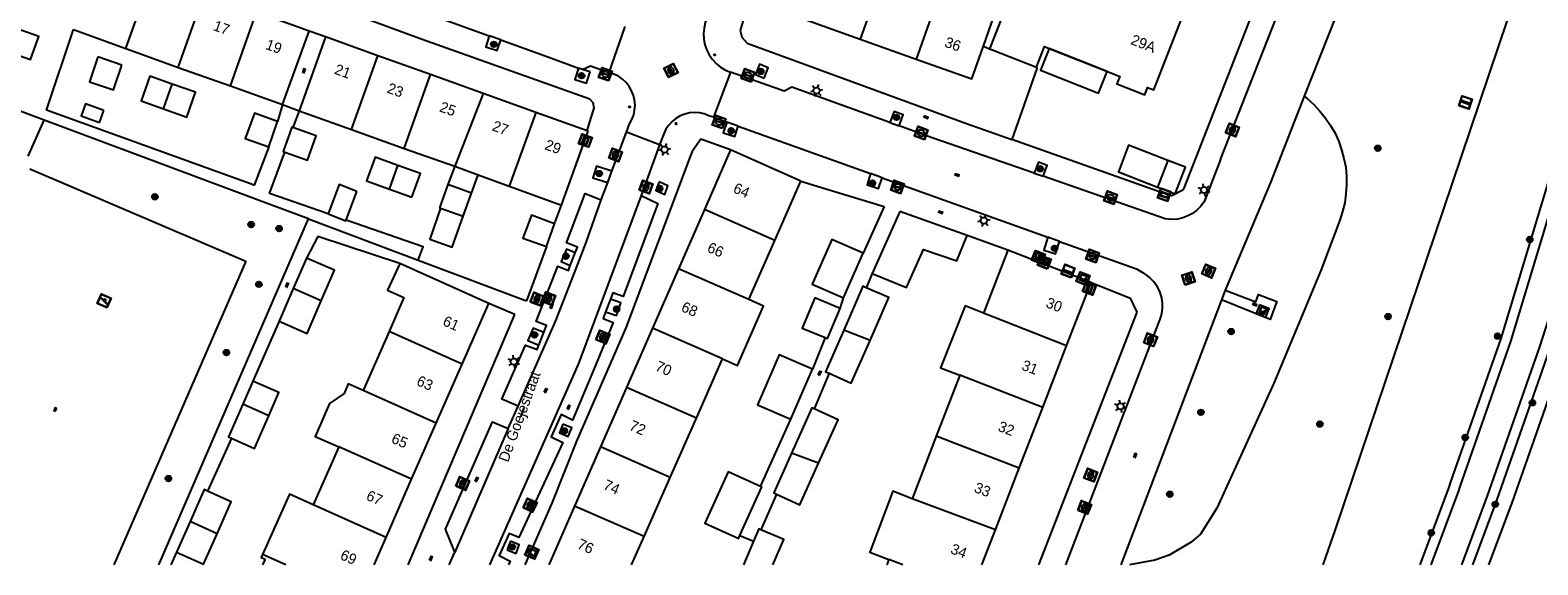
# Model space of a CAD drawing. Header units: metres. Extents: x 93870 to 95789, y 463036 to 464040.
# Tile 180 of 256: x 95003 to 95146, y 463040 to 463090. Entities that reach past the tile are written whole.
import ezdxf
from ezdxf.enums import TextEntityAlignment as Align

# ---------------------------------------------------------------- set-up
doc = ezdxf.new("R2010")
doc.units = ezdxf.units.M
doc.header["$LTSCALE"] = 25.4
for name, color, linetype in [('B_BEBOUWINGSGRENS_0', 1, 'Continuous'), ('B_LUIFEL_1', 200, 'Continuous'), ('B_OVERBOUWLIJN_LIJN_1', 7, 'Continuous'), ('B_TUSSENMUUR_0', 7, 'Continuous'), ('G_GRENS_ALGEMEEN_0', 7, 'Continuous'), ('Q_BOOM_0', 3, 'Continuous'), ('Q_BRANDKRAAN_0', 5, 'Continuous'), ('Q_BRIEVENBUS_0', 7, 'Continuous'), ('Q_CAI-KAST_0', 10, 'Continuous'), ('Q_ELEKTRAKAST_0', 7, 'Continuous'), ('Q_GASKAST_0', 7, 'Continuous'), ('Q_INSPECTIE_OF_RIOOLPUT_0', 253, 'Continuous'), ('Q_KOLK_0', 254, 'Continuous'), ('Q_LICHTMAST_0', 2, 'Continuous'), ('Q_SPEELVOORZIENING_0', 45, 'Continuous'), ('Q_STRAATNAAMBORD_0', 7, 'Continuous'), ('Q_WATERLEIDINGPUT_0', 5, 'Continuous'), ('S_GBKN_SYMBOOL_GV_GROOT_0', 7, 'Continuous'), ('S_GBKN_SYMBOOL_OV_GROOT_0', 7, 'Continuous'), ('T_CULTUURGRENS_0', 76, 'Continuous'), ('T_HAAG_0', 87, 'Continuous'), ('T_HEK_0', 57, 'Continuous'), ('T_MUUR_30CM_0', 10, 'Continuous'), ('V_WEGGRENS_0', 7, 'Continuous'), ('Z_GBKN_HUISNUMMER_0', 252, 'Continuous'), ('Z_STRAATNAAM_0', 252, 'Continuous')]:
    doc.layers.add(name, color=color, linetype=linetype)
doc.layers.add('Q_PAAL_STEEN_0', color=7, linetype='Continuous', true_color=0xa97373)
doc.layers.add('Q_PAALTJE_0', color=7, linetype='Continuous', true_color=0x666666)

# ---------------------------------------------------------------- blocks, each defined once
blk = doc.blocks.new('Q_STRAATNAAMBORD')
for points in [[(-0.5, 0.5), (0.5, 0.5), (0.5, -0.5), (-0.5, -0.5)], [(-0.37, 0.22), (0.36, 0.22), (0.36, -0.21), (-0.37, -0.21)]]:
    blk.add_lwpolyline(points, close=True)
for points in [[(-0.44, 0.46), (0.44, 0.46, -0.414214), (0.46, 0.44), (0.46, -0.44, -0.414214), (0.44, -0.46), (-0.44, -0.46, -0.414214), (-0.46, -0.44), (-0.46, 0.44), (-0.46, 0.44), (-0.46, 0.45), (-0.46, 0.45), (-0.46, 0.45), (-0.46, 0.45), (-0.46, 0.45), (-0.46, 0.45), (-0.46, 0.46), (-0.46, 0.46), (-0.46, 0.46), (-0.45, 0.46), (-0.45, 0.46), (-0.45, 0.46), (-0.45, 0.46), (-0.45, 0.46), (-0.45, 0.46), (-0.44, 0.46), (-0.44, 0.46)], [(-0.29, 0.16), (0.28, 0.16, -0.414214), (0.3, 0.14), (0.3, -0.13, -0.414214), (0.28, -0.16), (-0.29, -0.16, -0.414214), (-0.31, -0.13), (-0.31, 0.14), (-0.31, 0.14), (-0.31, 0.14), (-0.31, 0.14), (-0.31, 0.15), (-0.31, 0.15), (-0.31, 0.15), (-0.3, 0.15), (-0.3, 0.15), (-0.3, 0.15), (-0.3, 0.16), (-0.3, 0.16), (-0.3, 0.16), (-0.3, 0.16), (-0.29, 0.16), (-0.29, 0.16), (-0.29, 0.16), (-0.29, 0.16), (-0.29, 0.16)]]:
    blk.add_lwpolyline(points, format="xyb")
blk = doc.blocks.new('Q_CAI-KAST')
for points in [[(-0.5, 0.5), (0.5, 0.5), (0.5, -0.5), (-0.5, -0.5)], [(-0.26, 0.26), (0.25, 0.26), (0.25, 0.19), (-0.26, 0.19)], [(-0.26, 0.11), (0.25, 0.11), (0.25, -0.33), (-0.26, -0.33)]]:
    blk.add_lwpolyline(points, close=True)
blk.add_lwpolyline([(-0.44, 0.46), (0.44, 0.46, -0.414214), (0.46, 0.44), (0.46, -0.44, -0.414214), (0.44, -0.46), (-0.44, -0.46, -0.414214), (-0.46, -0.44), (-0.46, 0.44), (-0.46, 0.44), (-0.46, 0.45), (-0.46, 0.45), (-0.46, 0.45), (-0.46, 0.45), (-0.46, 0.45), (-0.46, 0.45), (-0.46, 0.46), (-0.46, 0.46), (-0.46, 0.46), (-0.45, 0.46), (-0.45, 0.46), (-0.45, 0.46), (-0.45, 0.46), (-0.45, 0.46), (-0.45, 0.46), (-0.44, 0.46), (-0.44, 0.46)], format="xyb")
blk.add_circle((-0.18, -0.03), 0.0354)
blk = doc.blocks.new('Q_GASKAST')
blk.add_lwpolyline([(-0.44, 0.46), (0.44, 0.46, -0.414214), (0.46, 0.44), (0.46, -0.44, -0.414214), (0.44, -0.46), (-0.44, -0.46, -0.414214), (-0.46, -0.44), (-0.46, 0.44), (-0.46, 0.44), (-0.46, 0.44), (-0.46, 0.45), (-0.46, 0.45), (-0.46, 0.45), (-0.46, 0.45), (-0.46, 0.45), (-0.46, 0.45), (-0.46, 0.45), (-0.45, 0.46), (-0.45, 0.46), (-0.45, 0.46), (-0.45, 0.46), (-0.45, 0.46), (-0.45, 0.46), (-0.44, 0.46), (-0.44, 0.46), (-0.44, 0.46)], format="xyb")
blk.add_lwpolyline([(-0.44, 0.46), (0.44, 0.46, -0.414214), (0.46, 0.44), (0.46, -0.44, -0.414214), (0.44, -0.46), (-0.44, -0.46, -0.414214), (-0.46, -0.44), (-0.46, 0.44), (-0.46, 0.44), (-0.46, 0.44), (-0.46, 0.45), (-0.46, 0.45), (-0.46, 0.45), (-0.46, 0.45), (-0.46, 0.45), (-0.46, 0.45), (-0.46, 0.45), (-0.45, 0.46), (-0.45, 0.46), (-0.45, 0.46), (-0.45, 0.46), (-0.45, 0.46), (-0.45, 0.46), (-0.44, 0.46), (-0.44, 0.46), (-0.44, 0.46)], format="xyb")
for points in [[(-0.26, 0.26), (0.25, 0.26), (0.25, 0.18), (-0.26, 0.18)], [(-0.26, 0.26), (-0.26, 0.18), (0.25, 0.18), (0.25, 0.26)], [(-0.26, 0.1), (0.25, 0.1), (0.25, -0.33), (-0.26, -0.33)], [(-0.26, 0.1), (-0.26, -0.33), (0.25, -0.33), (0.25, 0.1)]]:
    blk.add_lwpolyline(points, close=True)
blk.add_circle((-0.17, -0.04), 0.0354)
blk.add_circle((-0.17, -0.04), 0.0354)
blk = doc.blocks.new('Q_ELEKTRAKAST')
for points in [[(-0.5, 0.5), (0.5, 0.5), (0.5, -0.5), (-0.5, -0.5)], [(-0.26, 0.26), (0.25, 0.26), (0.25, 0.19), (-0.26, 0.19)], [(-0.26, 0.11), (0.25, 0.11), (0.25, -0.33), (-0.26, -0.33)]]:
    blk.add_lwpolyline(points, close=True)
blk.add_lwpolyline([(-0.44, 0.46), (0.44, 0.46, -0.414214), (0.46, 0.44), (0.46, -0.44, -0.414214), (0.44, -0.46), (-0.44, -0.46, -0.414214), (-0.46, -0.44), (-0.46, 0.44), (-0.46, 0.44), (-0.46, 0.45), (-0.46, 0.45), (-0.46, 0.45), (-0.46, 0.45), (-0.46, 0.45), (-0.46, 0.45), (-0.46, 0.46), (-0.46, 0.46), (-0.46, 0.46), (-0.45, 0.46), (-0.45, 0.46), (-0.45, 0.46), (-0.45, 0.46), (-0.45, 0.46), (-0.45, 0.46), (-0.44, 0.46), (-0.44, 0.46)], format="xyb")
blk.add_lwpolyline([(-0.18, 0, -1), (-0.18, -0.07, -1)], format="xyb", close=True)
blk.add_lwpolyline([(0.04, 0.09), (-0.06, -0.11), (0.04, -0.11), (-0.06, -0.31)])
blk = doc.blocks.new('Q_LICHTMAST')
for points in [[(-0.26, 0.15), (-0.52, 0.3)], [(0, 0.3), (0, 0.6)], [(0.26, 0.15), (0.52, 0.3)], [(-0.26, -0.15), (-0.52, -0.3)], [(0, -0.3), (0, -0.6)], [(0.26, -0.15), (0.52, -0.3)]]:
    blk.add_lwpolyline(points)
blk.add_circle((0, 0), 0.3)
blk = doc.blocks.new('Q_PAAL_STEEN')
for points in [[(-0.5, 0.5), (0.5, 0.5), (0.5, -0.5), (-0.5, -0.5)], [(-0.08, 0.33), (0.07, 0.33), (0.07, -0.33), (-0.08, -0.33)]]:
    blk.add_lwpolyline(points, close=True)
blk.add_lwpolyline([(-0.44, 0.46), (0.44, 0.46, -0.414214), (0.46, 0.44), (0.46, -0.44, -0.414214), (0.44, -0.46), (-0.44, -0.46, -0.414214), (-0.46, -0.44), (-0.46, 0.44), (-0.46, 0.44), (-0.46, 0.45), (-0.46, 0.45), (-0.46, 0.45), (-0.46, 0.45), (-0.46, 0.45), (-0.46, 0.45), (-0.46, 0.46), (-0.46, 0.46), (-0.46, 0.46), (-0.45, 0.46), (-0.45, 0.46), (-0.45, 0.46), (-0.45, 0.46), (-0.45, 0.46), (-0.45, 0.46), (-0.44, 0.46), (-0.44, 0.46)], format="xyb")
blk = doc.blocks.new('Q_PAALTJE')
at = {"color": 251, "true_color": 0x666666, "xscale": 0.1, "yscale": 0.1, "zscale": 0.01}
blk.add_blockref('Q_PAAL_STEEN', (0, 0), dxfattribs=at)
blk = doc.blocks.new('Q_KOLK')
blk.add_lwpolyline([(-0.5, 0.5), (0.5, 0.5), (0.5, -0.5), (-0.5, -0.5)], close=True)
for points in [[(-0.44, 0.46), (0.44, 0.46, -0.414214), (0.46, 0.44), (0.46, -0.44, -0.414214), (0.44, -0.46), (-0.44, -0.46, -0.414214), (-0.46, -0.44), (-0.46, 0.44, -0.414214), (-0.44, 0.46)], [(-0.34, 0.1, 0.380426), (-0.28, -0.18)], [(-0.01, 0.27, 0.240218), (-0.34, 0.1)], [(-0.19, 0.04, 0.853344), (-0.19, -0.03)], [(0.33, 0.11, 0.240191), (-0.01, 0.27)], [(0.18, -0.03, 0.849746), (0.18, 0.04)], [(0.27, -0.18, 0.380426), (0.33, 0.11)], [(-0.28, -0.18, 0.148452), (0.01, -0.26)], [(0.01, -0.26, 0.131742), (0.27, -0.18)]]:
    blk.add_lwpolyline(points, format="xyb")
for points in [[(-0.19, 0.04), (0.18, 0.04)], [(0.18, -0.03), (-0.19, -0.03)]]:
    blk.add_lwpolyline(points)
blk = doc.blocks.new('Q_BRANDKRAAN')
blk.add_lwpolyline([(-0.5, 0.5), (0.5, 0.5), (0.5, -0.5), (-0.5, -0.5)], close=True)
for points in [[(-0.44, 0.46), (0.44, 0.46, -0.414214), (0.46, 0.44), (0.46, -0.44, -0.414214), (0.44, -0.46), (-0.44, -0.46, -0.414214), (-0.46, -0.44), (-0.46, 0.44), (-0.46, 0.44), (-0.46, 0.45), (-0.46, 0.45), (-0.46, 0.45), (-0.46, 0.45), (-0.46, 0.45), (-0.46, 0.45), (-0.46, 0.46), (-0.46, 0.46), (-0.46, 0.46), (-0.45, 0.46), (-0.45, 0.46), (-0.45, 0.46), (-0.45, 0.46), (-0.45, 0.46), (-0.45, 0.46), (-0.44, 0.46), (-0.44, 0.46)], [(-0.34, 0.1, 0.380426), (-0.28, -0.18)], [(-0.01, 0.27, 0.240218), (-0.34, 0.1)], [(-0.19, 0.04, 0.853344), (-0.19, -0.03)], [(0.33, 0.11, 0.240191), (-0.01, 0.27)], [(0.18, -0.03, 0.849746), (0.18, 0.04)], [(0.27, -0.18, 0.380426), (0.33, 0.11)], [(-0.28, -0.18, 0.148452), (0.01, -0.26)], [(0.01, -0.26, 0.131742), (0.27, -0.18)]]:
    blk.add_lwpolyline(points, format="xyb")
for points in [[(-0.19, 0.04), (0.18, 0.04)], [(0.18, -0.03), (-0.19, -0.03)]]:
    blk.add_lwpolyline(points)
blk = doc.blocks.new('Q_WATERLEIDINGPUT')
blk.add_lwpolyline([(-0.5, 0.5), (0.5, 0.5), (0.5, -0.5), (-0.5, -0.5)], close=True)
for points in [[(-0.44, 0.46), (0.44, 0.46, -0.414214), (0.46, 0.44), (0.46, -0.44, -0.414214), (0.44, -0.46), (-0.44, -0.46, -0.414214), (-0.46, -0.44), (-0.46, 0.44), (-0.46, 0.44), (-0.46, 0.45), (-0.46, 0.45), (-0.46, 0.45), (-0.46, 0.45), (-0.46, 0.45), (-0.46, 0.45), (-0.46, 0.46), (-0.46, 0.46), (-0.46, 0.46), (-0.45, 0.46), (-0.45, 0.46), (-0.45, 0.46), (-0.45, 0.46), (-0.45, 0.46), (-0.45, 0.46), (-0.44, 0.46), (-0.44, 0.46)], [(-0.34, 0.1, 0.380426), (-0.28, -0.18)], [(-0.01, 0.27, 0.240218), (-0.34, 0.1)], [(-0.19, 0.04, 0.853344), (-0.19, -0.03)], [(0.33, 0.11, 0.240191), (-0.01, 0.27)], [(0.18, -0.03, 0.849746), (0.18, 0.04)], [(0.27, -0.18, 0.380426), (0.33, 0.11)], [(-0.28, -0.18, 0.148452), (0.01, -0.26)], [(0.01, -0.26, 0.131742), (0.27, -0.18)]]:
    blk.add_lwpolyline(points, format="xyb")
for points in [[(-0.19, 0.04), (0.18, 0.04)], [(0.18, -0.03), (-0.19, -0.03)]]:
    blk.add_lwpolyline(points)
blk = doc.blocks.new('Q_INSPECTIE_OF_RIOOLPUT')
blk.add_lwpolyline([(-0.5, 0.5), (0.5, 0.5), (0.5, -0.5), (-0.5, -0.5)], close=True)
for points in [[(-0.44, 0.46), (0.44, 0.46, -0.414214), (0.46, 0.44), (0.46, -0.44, -0.414214), (0.44, -0.46), (-0.44, -0.46, -0.414214), (-0.46, -0.44), (-0.46, 0.44), (-0.46, 0.44), (-0.46, 0.45), (-0.46, 0.45), (-0.46, 0.45), (-0.46, 0.45), (-0.46, 0.45), (-0.46, 0.45), (-0.46, 0.46), (-0.46, 0.46), (-0.46, 0.46), (-0.45, 0.46), (-0.45, 0.46), (-0.45, 0.46), (-0.45, 0.46), (-0.45, 0.46), (-0.45, 0.46), (-0.44, 0.46), (-0.44, 0.46)], [(-0.34, 0.1, 0.380426), (-0.28, -0.18)], [(-0.01, 0.27, 0.240218), (-0.34, 0.1)], [(-0.19, 0.04, 0.853344), (-0.19, -0.03)], [(0.33, 0.11, 0.240191), (-0.01, 0.27)], [(0.18, -0.03, 0.849746), (0.18, 0.04)], [(0.27, -0.18, 0.380426), (0.33, 0.11)], [(-0.28, -0.18, 0.148452), (0.01, -0.26)], [(0.01, -0.26, 0.131742), (0.27, -0.18)]]:
    blk.add_lwpolyline(points, format="xyb")
for points in [[(-0.19, 0.04), (0.18, 0.04)], [(0.18, -0.03), (-0.19, -0.03)]]:
    blk.add_lwpolyline(points)
blk = doc.blocks.new('Q_SPEELVOORZIENING')
blk.add_lwpolyline([(-0.5, 0.5), (0.5, 0.5), (0.5, -0.5), (-0.5, -0.5)], close=True)
for points in [[(-0.44, 0.46), (0.44, 0.46, -0.414214), (0.46, 0.44), (0.46, -0.44, -0.414214), (0.44, -0.46), (-0.44, -0.46, -0.414214), (-0.46, -0.44), (-0.46, 0.44), (-0.46, 0.44), (-0.46, 0.45), (-0.46, 0.45), (-0.46, 0.45), (-0.46, 0.45), (-0.46, 0.45), (-0.46, 0.45), (-0.46, 0.46), (-0.46, 0.46), (-0.46, 0.46), (-0.45, 0.46), (-0.45, 0.46), (-0.45, 0.46), (-0.45, 0.46), (-0.45, 0.46), (-0.45, 0.46), (-0.44, 0.46), (-0.44, 0.46)], [(-0.36, 0.2, 1.168313), (-0.39, 0.14)], [(-0.09, 0.02, 0.778987), (-0.04, -0.17)], [(-0.04, -0.17, 0.508825), (0.06, -0.04)], [(0.36, -0.16, 1.031322), (0.38, -0.1)]]:
    blk.add_lwpolyline(points, format="xyb")
for points in [[(-0.39, 0.14), (-0.09, 0.02)], [(-0.36, 0.2), (0.38, -0.1)], [(0.06, -0.04), (0.36, -0.16)]]:
    blk.add_lwpolyline(points)
blk = doc.blocks.new('Q_BRIEVENBUS')
for points in [[(-0.5, 0.5), (0.5, 0.5), (0.5, -0.5), (-0.5, -0.5)], [(-0.31, 0.1), (-0.05, 0.1), (-0.03, 0.03), (-0.05, 0.01), (-0.31, 0.01), (-0.33, 0.03)], [(0.06, 0.1), (0.31, 0.1), (0.33, 0.03), (0.31, 0.01), (0.06, 0.01), (0.03, 0.03)]]:
    blk.add_lwpolyline(points, close=True)
blk.add_lwpolyline([(-0.44, 0.46), (0.44, 0.46, -0.414214), (0.46, 0.44), (0.46, -0.44, -0.414214), (0.44, -0.46), (-0.44, -0.46, -0.414214), (-0.46, -0.44), (-0.46, 0.44), (-0.46, 0.44), (-0.46, 0.45), (-0.46, 0.45), (-0.46, 0.45), (-0.46, 0.45), (-0.46, 0.45), (-0.46, 0.45), (-0.46, 0.46), (-0.46, 0.46), (-0.46, 0.46), (-0.45, 0.46), (-0.45, 0.46), (-0.45, 0.46), (-0.45, 0.46), (-0.45, 0.46), (-0.45, 0.46), (-0.44, 0.46), (-0.44, 0.46)], format="xyb")
blk = doc.blocks.new('Q_BOOM')
for radius in [0.27, 0.18, 0.09]:
    blk.add_circle((0, 0), radius)
blk = doc.blocks.new('S_GBKN_SYMBOOL_OV_GROOT')
for points in [[(-0.21875, 0.0625), (0.21875, 0.0625)], [(-0.21875, 0), (0.21875, 0)], [(-0.1875, 0.0625), (-0.1875, 0)], [(-0.125, 0.09375), (-0.125, 0.0625)], [(-0.125, 0), (-0.125, -0.0625)], [(-0.0625, 0.0625), (-0.0625, 0)], [(0, 0.09375), (0, 0.0625)], [(0, 0), (0, -0.0625)], [(0.0625, 0.0625), (0.0625, 0)], [(0.125, 0.09375), (0.125, 0.0625)], [(0.125, 0), (0.125, -0.0625)], [(0.1875, 0.0625), (0.1875, 0)], [(-0.21875, -0.0625), (0.21875, -0.0625)], [(-0.1875, -0.0625), (-0.1875, -0.09375)], [(-0.0625, -0.0625), (-0.0625, -0.09375)], [(0.0625, -0.0625), (0.0625, -0.09375)], [(0.1875, -0.0625), (0.1875, -0.09375)]]:
    blk.add_lwpolyline(points)
blk = doc.blocks.new('S_GBKN_SYMBOOL_GV_GROOT')
for points in [[(-0.1875, 0.03125), (-0.09375, 0.09375)], [(-0.1875, -0.0625), (0.0625, 0.09375)], [(-0.1875, 0.09375), (0.125, -0.09375)], [(-0.1875, 0), (-0.03125, -0.09375)], [(-0.125, -0.09375), (0.1875, 0.09375)], [(-0.0625, 0.09375), (0.1875, -0.0625)], [(0.03125, -0.09375), (0.1875, 0)], [(0.09375, 0.09375), (0.1875, 0.03125)]]:
    blk.add_lwpolyline(points)

msp = doc.modelspace()

# ---------------------------------------------------------------- linework, layer by layer
at = {"layer": 'B_BEBOUWINGSGRENS_0'}
for p, q in [((95029.35, 463090.06), (95024.39, 463091.84)), ((95007.04, 463090.19), (95012, 463088.4)), ((95026.85, 463083.1), (95029.35, 463090.06)), ((95076.41, 463091.11), (95081.53, 463089.29)), ((95030.9, 463089.5), (95028.4, 463082.51)), ((95035.88, 463087.72), (95030.9, 463089.5)), ((95081.53, 463089.29), (95086.85, 463087.4)), ((95093.79, 463088.38), (95093.98, 463088.31)), ((95093.98, 463088.31), (95098.24, 463086.64)), ((95099.42, 463088.41), (95102.14, 463087.34)), ((95011.61, 463086.83), (95009.34, 463087.6)), ((95040.86, 463085.93), (95035.88, 463087.72)), ((95016.95, 463086.62), (95021.92, 463084.87)), ((95045.84, 463084.15), (95040.86, 463085.93)), ((95021.92, 463084.87), (95026.85, 463083.1)), ((95050.81, 463082.36), (95045.84, 463084.15)), ((95009.5, 463081.39), (95009.91, 463082.54)), ((95025.53, 463079.09), (95026.37, 463081.49)), ((95028.4, 463082.51), (95033.37, 463080.73)), ((95055.68, 463080.61), (95050.81, 463082.36)), ((95033.37, 463080.73), (95038.35, 463078.94)), ((95053.27, 463073.59), (95055.79, 463080.57)), ((95055.79, 463080.57), (95055.68, 463080.61)), ((95038.35, 463078.94), (95043.14, 463077.26)), ((95069.26, 463078.8), (95066.79, 463073.17)), ((95075.93, 463075.85), (95069.26, 463078.8)), ((95043.14, 463077.26), (95045.37, 463076.45)), ((95110.66, 463077.81), (95109.69, 463075.29)), ((95112.34, 463077.16), (95110.66, 463077.81)), ((95042.5, 463075.52), (95041.71, 463073.32)), ((95044.74, 463074.72), (95042.5, 463075.52)), ((95045.37, 463076.45), (95048.3, 463075.37)), ((95073.46, 463070.24), (95075.93, 463075.85)), ((95032.86, 463072.15), (95033.88, 463074.88)), ((95036.96, 463075.1), (95039.08, 463074.33)), ((95043.95, 463072.52), (95044.74, 463074.72)), ((95048.3, 463075.37), (95053.27, 463073.59)), ((95041.71, 463073.32), (95041.81, 463073.29)), ((95041.81, 463073.29), (95043.95, 463072.52)), ((95066.79, 463073.17), (95064.33, 463067.55)), ((95085.3, 463072.99), (95082.67, 463067.11)), ((95091.67, 463070.71), (95085.3, 463072.99)), ((95051.82, 463069.65), (95052.6, 463071.82)), ((95070.98, 463064.64), (95073.46, 463070.24)), ((95029.11, 463068.57), (95027.86, 463065.7)), ((95079.95, 463064.79), (95081.82, 463069.02)), ((95095.51, 463069.32), (95093.22, 463063.36)), ((95103.4, 463066.25), (95095.51, 463069.32)), ((95046.36, 463064.27), (95037.94, 463068.04)), ((95064.33, 463067.55), (95061.87, 463061.94)), ((95027.86, 463065.7), (95026.51, 463062.6)), ((95101.08, 463060.25), (95103.4, 463066.25)), ((95043.84, 463058.53), (95046.36, 463064.27)), ((95036.93, 463061.63), (95034.48, 463056.04)), ((95061.87, 463061.94), (95059.41, 463056.33)), ((95098.82, 463054.41), (95101.08, 463060.25)), ((95041.39, 463052.95), (95043.84, 463058.53)), ((95066.03, 463053.42), (95068.51, 463059.03)), ((95024.03, 463056.93), (95023.07, 463054.75)), ((95074.98, 463053.31), (95077.03, 463058.04)), ((95090.96, 463057.47), (95088.74, 463051.7)), ((95059.41, 463056.33), (95056.95, 463050.71)), ((95096.6, 463048.67), (95098.82, 463054.41)), ((95039.06, 463047.63), (95041.39, 463052.95)), ((95063.55, 463047.81), (95066.03, 463053.42)), ((95088.74, 463051.7), (95086.47, 463045.79)), ((95032.17, 463050.69), (95029.74, 463045.22)), ((95056.95, 463050.71), (95054.49, 463045.1)), ((95094.34, 463042.83), (95096.6, 463048.67)), ((95036.65, 463042.13), (95039.06, 463047.63)), ((95061.08, 463042.21), (95063.55, 463047.81)), ((95054.49, 463045.1), (95052.05, 463039.53)), ((95018.08, 463043.64), (95016.79, 463040.74)), ((95093.06, 463039.53), (95094.34, 463042.83)), ((95019.37, 463039.61), (95020.64, 463042.48)), ((95035.51, 463039.53), (95036.65, 463042.13)), ((95059.9, 463039.53), (95061.08, 463042.21)), ((95071.44, 463041.76), (95070.48, 463039.53)), ((95016.79, 463040.74), (95019.37, 463039.61)), ((95025.19, 463040.07), (95024.95, 463039.53)), ((95084.26, 463040.03), (95084.06, 463039.53))]:
    msp.add_line(p, q, dxfattribs=at)
for points in [[(95096.96, 463099.37), (95096.3, 463097.46), (95097.15, 463097.15), (95096.21, 463094.55), (95093.79, 463088.38)], [(95093.21, 463088.61), (95094.49, 463092.24), (95094.67, 463092.75), (95092.06, 463093.67), (95092.99, 463096.31), (95092.83, 463096.37)], [(95102.14, 463087.34), (95104.79, 463086.3), (95106.14, 463085.76), (95105.85, 463085.05), (95108.48, 463084.01), (95108.76, 463084.72), (95109.33, 463084.49), (95112.07, 463091.42), (95108.28, 463092.92)], [(95000.73, 463088.16), (95002.98, 463087.37), (95003.75, 463089.54), (95001.62, 463090.3)], [(95012, 463088.4), (95014.98, 463087.33), (95016.95, 463086.62)], [(95086.85, 463087.4), (95092.12, 463085.53), (95093.16, 463088.48), (95093.21, 463088.61)], [(95098.24, 463086.64), (95099, 463088.58), (95099.42, 463088.41)], [(95009.34, 463087.6), (95008.55, 463085.25), (95010.82, 463084.48), (95011.61, 463086.83)], [(95016.4, 463085.04), (95014.28, 463085.79), (95013.46, 463083.45), (95015.58, 463082.7)], [(95015.58, 463082.7), (95017.78, 463081.92), (95018.61, 463084.26), (95016.4, 463085.04)], [(95009.91, 463082.54), (95008.18, 463083.18), (95007.78, 463082.04), (95009.5, 463081.39)], [(95026.37, 463081.49), (95024.18, 463082.29), (95023.31, 463079.89), (95025.53, 463079.09)], [(95027.83, 463080.92), (95027.73, 463080.95), (95026.91, 463078.65), (95027.07, 463078.59)], [(95027.07, 463078.59), (95029.19, 463077.84), (95030.01, 463080.14), (95027.83, 463080.92)], [(95037.77, 463077.34), (95035.61, 463078.12), (95034.8, 463075.88), (95036.96, 463075.1)], [(95039.08, 463074.33), (95039.89, 463076.57), (95037.77, 463077.34)], [(95109.69, 463075.29), (95111.36, 463074.64), (95112.34, 463077.16)], [(95033.88, 463074.88), (95032.19, 463075.52), (95031.15, 463072.75)], [(95031.15, 463072.75), (95032.83, 463072.1), (95032.86, 463072.15)], [(95052.6, 463071.82), (95050.4, 463072.63), (95049.61, 463070.46), (95051.82, 463069.65)], [(95081.82, 463069.02), (95078.86, 463070.33), (95076.99, 463066.1), (95079.95, 463064.79)], [(95082.67, 463067.11), (95085.92, 463065.79), (95087.54, 463069.39), (95090.7, 463068.31), (95091.67, 463070.71)], [(95030.5, 463064.51), (95031.76, 463067.41), (95029.11, 463068.57)], [(95037.94, 463068.04), (95036.79, 463065.52), (95038.34, 463064.84), (95036.93, 463061.63)], [(95082.11, 463065.76), (95081.8, 463065.9), (95079.98, 463061.75)], [(95082.48, 463060.77), (95084.26, 463064.82), (95082.11, 463065.76)], [(95026.51, 463062.6), (95029.17, 463061.44), (95030.5, 463064.51)], [(95068.51, 463059.03), (95069.91, 463058.41), (95072.39, 463064.02), (95070.98, 463064.64)], [(95079.64, 463063.81), (95077.23, 463064.81), (95076.03, 463061.94), (95078.21, 463061.04)], [(95093.22, 463063.36), (95091.48, 463064.05), (95089.15, 463058.17), (95090.96, 463057.47)], [(95078.21, 463061.04), (95078.44, 463060.94), (95079.64, 463063.81)], [(95079.98, 463061.75), (95078.25, 463057.81), (95078.6, 463057.66)], [(95078.6, 463057.66), (95080.7, 463056.73), (95082.48, 463060.77)], [(95077.03, 463058.04), (95073.87, 463059.41), (95071.82, 463054.68), (95074.98, 463053.31)], [(95025.53, 463053.65), (95026.5, 463055.85), (95024.03, 463056.93)], [(95034.48, 463056.04), (95033.07, 463056.67), (95032.68, 463055.76), (95031.28, 463054.79), (95029.92, 463051.69), (95032.17, 463050.69)], [(95023.07, 463054.75), (95021.71, 463051.64), (95022, 463051.51)], [(95077.18, 463054.29), (95076.97, 463054.38), (95075.05, 463050.11)], [(95077.59, 463049.15), (95079.44, 463053.27), (95077.18, 463054.29)], [(95022, 463051.51), (95024.17, 463050.55), (95025.53, 463053.65)], [(95075.05, 463050.11), (95073.35, 463046.34), (95073.6, 463046.23)], [(95072.1, 463046.96), (95069.03, 463048.34), (95066.84, 463043.47), (95069.76, 463042.15), (95070.01, 463042.04), (95070.14, 463042.32)], [(95073.6, 463046.23), (95075.82, 463045.22), (95077.59, 463049.15)], [(95070.14, 463042.32), (95072.21, 463046.91), (95072.1, 463046.96)], [(95019.73, 463046.51), (95019.41, 463046.65), (95018.08, 463043.64)], [(95020.64, 463042.48), (95021.98, 463045.51), (95019.73, 463046.51)], [(95029.74, 463045.22), (95027.49, 463046.22), (95024.95, 463040.52)], [(95086.47, 463045.79), (95084.62, 463046.49), (95082.44, 463040.72), (95084.26, 463040.03)], [(95072.13, 463042.86), (95071.95, 463042.94), (95071.44, 463041.76)], [(95073.27, 463039.53), (95074.3, 463041.93), (95072.13, 463042.86)], [(95024.95, 463040.52), (95024.82, 463040.23), (95025.19, 463040.07)]]:
    msp.add_lwpolyline(points, dxfattribs=at)
at = {"layer": 'B_LUIFEL_1'}
for p, q in [((95099.42, 463088.41), (95099.42, 463088.41)), ((95102.14, 463087.34), (95099.42, 463088.41)), ((95043.14, 463077.26), (95042.5, 463075.52)), ((95044.74, 463074.72), (95045.37, 463076.45)), ((95016.79, 463040.74), (95016.26, 463039.53)), ((95019.34, 463039.53), (95019.37, 463039.61))]:
    msp.add_line(p, q, dxfattribs=at)
for points in [[(95099.42, 463088.41), (95098.6, 463086.34), (95104.1, 463084.17), (95104.92, 463086.24), (95102.14, 463087.34)], [(95110.66, 463077.81), (95106.96, 463079.24), (95105.99, 463076.72), (95109.69, 463075.29)], [(95041.81, 463073.29), (95040.79, 463070.36), (95042.91, 463069.6), (95043.95, 463072.52)]]:
    msp.add_lwpolyline(points, dxfattribs=at)
at = {"layer": 'B_OVERBOUWLIJN_LIJN_1'}
for p, q in [((95030.9, 463089.5), (95029.35, 463090.06)), ((95026.85, 463083.1), (95028.4, 463082.51))]:
    msp.add_line(p, q, dxfattribs=at)
at = {"layer": 'B_TUSSENMUUR_0'}
for p, q in [((95090.32, 463097.23), (95086.85, 463087.4)), ((95083.9, 463095.99), (95081.53, 463089.29)), ((95012, 463088.4), (95014.47, 463095.4)), ((95016.95, 463086.62), (95019.43, 463093.62)), ((95021.92, 463084.87), (95024.39, 463091.84)), ((95033.37, 463080.73), (95035.88, 463087.72)), ((95038.35, 463078.94), (95040.86, 463085.93)), ((95015.58, 463082.7), (95016.4, 463085.04)), ((95045.84, 463084.15), (95043.14, 463077.26)), ((95050.81, 463082.36), (95048.3, 463075.37)), ((95036.96, 463075.1), (95037.77, 463077.34)), ((95073.46, 463070.24), (95066.79, 463073.17)), ((95070.98, 463064.64), (95064.33, 463067.55)), ((95030.5, 463064.51), (95027.86, 463065.7)), ((95101.08, 463060.25), (95093.22, 463063.36)), ((95043.84, 463058.53), (95036.93, 463061.63)), ((95068.51, 463059.03), (95061.87, 463061.94)), ((95082.48, 463060.77), (95079.98, 463061.75)), ((95098.82, 463054.41), (95090.96, 463057.47)), ((95041.39, 463052.95), (95034.48, 463056.04)), ((95066.03, 463053.42), (95059.41, 463056.33)), ((95025.53, 463053.65), (95023.07, 463054.75)), ((95096.6, 463048.67), (95088.74, 463051.7)), ((95039.06, 463047.63), (95032.17, 463050.69)), ((95063.55, 463047.81), (95056.95, 463050.71)), ((95077.59, 463049.15), (95075.05, 463050.11)), ((95094.34, 463042.83), (95086.47, 463045.79)), ((95036.65, 463042.13), (95029.74, 463045.22)), ((95061.08, 463042.21), (95054.49, 463045.1)), ((95020.64, 463042.48), (95018.08, 463043.64)), ((95027.16, 463039.53), (95024.95, 463040.52)), ((95085.58, 463039.53), (95084.26, 463040.03))]:
    msp.add_line(p, q, dxfattribs=at)
at = {"layer": 'G_GRENS_ALGEMEEN_0'}
for p, q in [((95093.98, 463088.31), (95093.93, 463088.19)), ((95098.24, 463086.64), (95098.27, 463086.52)), ((95004.27, 463081.62), (94999.07, 463083.56)), ((95002.91, 463077.03), (95023.35, 463068.28)), ((95023.35, 463068.28), (95010.85, 463039.53))]:
    msp.add_line(p, q, dxfattribs=at)
for points in [[(95029.29, 463072.27), (95024.37, 463074.12), (95004.27, 463081.62)], [(95031.15, 463072.75), (95025.62, 463074.67), (95027.07, 463078.59)], [(95039.68, 463068.36), (95040.15, 463069.62), (95032.86, 463072.15)], [(95116.1, 463065.54), (95119.01, 463064.44), (95119.27, 463065.12), (95121, 463064.47), (95120.75, 463063.8), (95120.36, 463062.76), (95115.75, 463064.62)]]:
    msp.add_lwpolyline(points, dxfattribs=at)
at = {"layer": 'T_CULTUURGRENS_0'}
msp.add_line((95002.75, 463078.21), (95004.27, 463081.62), dxfattribs=at)
for points in [[(95139.56, 463039.53), (95141.86, 463045.72), (95146.81, 463059.84), (95153.4, 463080.33), (95159.94, 463104.68), (95162.56, 463115.53), (95165.31, 463129.07), (95165.89, 463137.06), (95165.56, 463158.74)], [(95160.72, 463157.42), (95158, 463150.27), (95154.27, 463125.06), (95137.55, 463075.55), (95126.5, 463042.88), (95125.34, 463039.53)], [(95160.72, 463157.42), (95160.72, 463157.42), (95160.71, 463156.97), (95160.79, 463152.48), (95161.04, 463143.5), (95161.12, 463138.36), (95161.1, 463135.89), (95160.91, 463133.4), (95160.45, 463129.58), (95158.19, 463119.15), (95155.73, 463108.44), (95151.19, 463090.7), (95142.21, 463060.97), (95137.41, 463047.28), (95137.28, 463046.89), (95134.54, 463039.53)], [(95123.59, 463083.88), (95123.86, 463083.66), (95124.49, 463083.1), (95125.07, 463082.48), (95125.61, 463081.82), (95126.08, 463081.12), (95126.5, 463080.39), (95126.85, 463079.61), (95127.13, 463078.82), (95127.35, 463078), (95127.51, 463077.17), (95127.59, 463076.33), (95127.6, 463075.48), (95127.54, 463074.64), (95127.42, 463073.8), (95127.22, 463072.97), (95126.96, 463072.17), (95125.17, 463067.38), (95120.7, 463056.72), (95115.32, 463044.9), (95113.76, 463042.45), (95112.89, 463041.69), (95110.79, 463040.44), (95109.44, 463039.96), (95107.05, 463039.53)]]:
    msp.add_lwpolyline(points, dxfattribs=at)
at = {"layer": 'T_HAAG_0'}
for p, q in [((95098.27, 463086.52), (95095.89, 463079.8)), ((95078.3, 463075.13), (95083.82, 463073.44)), ((95083.82, 463073.44), (95081.82, 463069.02)), ((95072.1, 463046.96), (95074.98, 463053.31))]:
    msp.add_line(p, q, dxfattribs=at)
at = {"layer": 'T_HEK_0'}
for p, q in [((95026.85, 463083.1), (95026.37, 463081.49)), ((95028.4, 463082.51), (95027.83, 463080.92)), ((95095.51, 463069.32), (95091.67, 463070.71)), ((95082.67, 463067.11), (95082.11, 463065.76)), ((95103.4, 463066.25), (95107.12, 463064.77)), ((95079.64, 463063.81), (95079.95, 463064.79)), ((95078.21, 463061.04), (95077.03, 463058.04)), ((95078.6, 463057.66), (95077.18, 463054.29)), ((95073.6, 463046.23), (95072.13, 463042.86)), ((95070.14, 463042.32), (95071.44, 463041.76))]:
    msp.add_line(p, q, dxfattribs=at)
msp.add_lwpolyline([(95025.53, 463079.09), (95024.14, 463075.47), (95004.49, 463082.58), (95007.04, 463090.19)], dxfattribs=at)
at = {"layer": 'T_MUUR_30CM_0'}
for p, q in [((95118.58, 463091.56), (95112.17, 463075.17)), ((95093.21, 463088.61), (95093.79, 463088.38)), ((95075.93, 463075.85), (95078.3, 463075.13)), ((95112.17, 463075.17), (95112.1, 463074.98)), ((95052.6, 463071.82), (95053.27, 463073.59)), ((95051.82, 463069.65), (95049.94, 463064.51)), ((95107.76, 463063.44), (95107.12, 463064.77)), ((95098.46, 463039.53), (95107.76, 463063.44))]:
    msp.add_line(p, q, dxfattribs=at)
msp.add_lwpolyline([(95112.1, 463074.98), (95111.04, 463074.45), (95110.77, 463074.53), (95095.89, 463079.8)], dxfattribs=at)
at = {"layer": 'V_WEGGRENS_0'}
for p, q in [((95115.67, 463077.89), (95127.06, 463106.94)), ((95131.9, 463105.01), (95123.59, 463083.88)), ((95071.03, 463093.02), (95070.18, 463090.12)), ((95038.88, 463092.33), (95046.42, 463089.61)), ((95057.78, 463086.12), (95059.27, 463090.48)), ((95047.5, 463089.22), (95046.42, 463089.61)), ((95055.25, 463086.42), (95054.87, 463086.55)), ((95055.96, 463086.19), (95055.25, 463086.42)), ((95069.25, 463086.15), (95067.66, 463081.89)), ((95071.62, 463085.93), (95072.46, 463085.6)), ((95123.59, 463083.88), (95120.38, 463075.72)), ((95055.68, 463080.61), (95056.04, 463081.78)), ((95067.66, 463081.89), (95068.91, 463081.44)), ((95070, 463081.05), (95068.91, 463081.44)), ((95084.36, 463081.4), (95085.22, 463081.09)), ((95091.62, 463081.31), (95095.89, 463079.8)), ((95058.03, 463076.79), (95059.4, 463080.48)), ((95062.55, 463079.29), (95059.4, 463080.48)), ((95070, 463081.05), (95082.53, 463076.56)), ((95088.37, 463079.96), (95085.22, 463081.09)), ((95098.01, 463076.6), (95088.37, 463079.96)), ((95062.55, 463079.29), (95060.81, 463074.48)), ((95057.02, 463074.08), (95057.63, 463075.72)), ((95057.63, 463075.72), (95058.03, 463076.79)), ((95083.61, 463076.17), (95082.53, 463076.56)), ((95083.61, 463076.17), (95099.32, 463070.54)), ((95098.01, 463076.6), (95098.86, 463076.31)), ((95120.38, 463075.72), (95116.1, 463065.54)), ((95015.14, 463039.53), (95029.29, 463072.27)), ((95029.29, 463072.27), (95039.68, 463068.36)), ((95100.4, 463070.15), (95099.32, 463070.54)), ((95039.68, 463068.36), (95049.7, 463064.6)), ((95054.09, 463067.86), (95054.56, 463069.05)), ((95116.1, 463065.54), (95115.75, 463064.62)), ((95048.85, 463063.22), (95046.36, 463064.27)), ((95049.7, 463064.6), (95049.94, 463064.51)), ((95057.88, 463064.67), (95057.43, 463063.47)), ((95115.75, 463064.62), (95106.23, 463039.53)), ((95026.51, 463062.6), (95024.03, 463056.93)), ((95038.73, 463039.53), (95048.85, 463063.22)), ((95051.11, 463060.33), (95051.58, 463061.52)), ((95048.22, 463052.43), (95049.14, 463054.54)), ((95022, 463051.51), (95019.73, 463046.51)), ((95048.22, 463052.43), (95043.14, 463040.72)), ((95140.92, 463046.05), (95138.49, 463039.53)), ((95141.08, 463039.53), (95143.27, 463045.4)), ((95048.42, 463041.77), (95048.1, 463040.95)), ((95042.62, 463039.53), (95043.14, 463040.72))]:
    msp.add_line(p, q, dxfattribs=at)
for points in [[(95138.36, 463046.95), (95143.16, 463060.66), (95152.15, 463090.43), (95156.7, 463108.2), (95159.17, 463118.93), (95161.43, 463129.41), (95161.9, 463133.31), (95162.1, 463135.85), (95162.12, 463138.36), (95162.04, 463143.52), (95161.79, 463152.5), (95161.71, 463156.97), (95161.76, 463160.17), (95161.76, 463160.18)], [(95164.56, 463158.9), (95164.89, 463137.09), (95164.32, 463129.21), (95161.58, 463115.75), (95158.97, 463104.93), (95152.44, 463080.61), (95145.86, 463060.16), (95140.92, 463046.05)], [(95143.27, 463045.4), (95146.42, 463054.39), (95152.61, 463073.02), (95155.51, 463082.58), (95160.59, 463101.41), (95165.57, 463122.27), (95169.45, 463139.95), (95173.13, 463157.53)], [(95056.04, 463081.78), (95056.35, 463082.75), (95056.26, 463083.27), (95055.94, 463083.61), (95040.05, 463089.27), (95031.12, 463092.54)], [(95067.14, 463091.56), (95067.06, 463091.34), (95066.87, 463090.85), (95066.76, 463090.33), (95066.71, 463089.81), (95066.74, 463089.28), (95066.84, 463088.76), (95067.01, 463088.26), (95067.25, 463087.79), (95067.55, 463087.36), (95067.91, 463086.97), (95068.32, 463086.63), (95068.77, 463086.36), (95069.25, 463086.15)], [(95070.18, 463090.12), (95070.32, 463089.47), (95070.83, 463088.91), (95091.62, 463081.31)], [(95046.42, 463089.61), (95046.08, 463088.56), (95047.17, 463088.21), (95047.5, 463089.22)], [(95047.5, 463089.22), (95052.07, 463087.58), (95054.87, 463086.55)], [(95072.46, 463085.6), (95072.84, 463086.58), (95071.99, 463086.91), (95071.62, 463085.93)], [(95054.87, 463086.55), (95054.52, 463085.48), (95055.62, 463085.12), (95055.96, 463086.19)], [(95055.25, 463086.42), (95056.01, 463086.77), (95057.78, 463086.12)], [(95059.4, 463080.48), (95059.69, 463081.27), (95059.92, 463081.68), (95060.09, 463082.12), (95060.18, 463082.58), (95060.22, 463083.05), (95060.18, 463083.52), (95060.07, 463083.97), (95059.9, 463084.41), (95059.66, 463084.81), (95059.37, 463085.18), (95059.03, 463085.5), (95058.64, 463085.77), (95058.22, 463085.98), (95057.78, 463086.12)], [(95084.36, 463081.4), (95075.06, 463084.75), (95074.33, 463084.38), (95073.9, 463084.53), (95069.25, 463086.15)], [(95067.66, 463081.89), (95067.22, 463082.04), (95066.78, 463082.21), (95066.32, 463082.32), (95065.85, 463082.35), (95065.38, 463082.31), (95064.93, 463082.2), (95064.49, 463082.03), (95064.09, 463081.79), (95063.72, 463081.5), (95063.41, 463081.15), (95063.15, 463080.76), (95062.95, 463080.33), (95062.55, 463079.29)], [(95068.91, 463081.44), (95068.58, 463080.42), (95069.68, 463080.07), (95070, 463081.05)], [(95085.22, 463081.09), (95085.61, 463082.12), (95084.77, 463082.45), (95084.36, 463081.4)], [(95069.26, 463078.8), (95066.44, 463079.83), (95065.62, 463078.64), (95065.45, 463078.19)], [(95065.45, 463078.19), (95059.35, 463061.98), (95054.69, 463051.23), (95052.33, 463045.36), (95049.78, 463039.53)], [(95058.03, 463076.79), (95056.58, 463077.26), (95056.22, 463076.17), (95057.63, 463075.72)], [(95098.86, 463076.31), (95099.25, 463077.32), (95098.41, 463077.65), (95098.01, 463076.6)], [(95115.67, 463077.89), (95114.1, 463073.89), (95113.79, 463073.47), (95113.43, 463073.11), (95113.02, 463072.8), (95112.56, 463072.55), (95112.08, 463072.37), (95111.57, 463072.26), (95111.06, 463072.22)], [(95062.5, 463075.78), (95062.18, 463074.96), (95063.03, 463074.6), (95063.34, 463075.42), (95062.5, 463075.78)], [(95082.53, 463076.56), (95082.19, 463075.49), (95083.28, 463075.14), (95083.61, 463076.17)], [(95111.06, 463072.22), (95110.43, 463072.28), (95098.86, 463076.31)], [(95060.81, 463074.48), (95054.87, 463058.6), (95046.43, 463039.53)], [(95049.14, 463054.54), (95052.78, 463062.8), (95052.86, 463062.98), (95054.48, 463067.18), (95055.59, 463070.05), (95057.02, 463074.08)], [(95054.56, 463069.05), (95054.78, 463069.6), (95053.72, 463070.01), (95055.49, 463074.69), (95057.02, 463074.08)], [(95060.81, 463074.48), (95062.38, 463073.74), (95059.08, 463064.92), (95058.11, 463065.28), (95057.88, 463064.67)], [(95037.94, 463068.04), (95030.19, 463070.61), (95029.11, 463068.57)], [(95099.32, 463070.54), (95098.92, 463069.32), (95100.02, 463068.96), (95100.4, 463070.15)], [(95100.4, 463070.15), (95107.69, 463067.54), (95108.32, 463067.18), (95108.98, 463066.7)], [(95054.56, 463069.05), (95053.72, 463069.41), (95053.21, 463068.23), (95054.09, 463067.86)], [(95051.58, 463061.52), (95051.84, 463062.17), (95050.86, 463062.55), (95052.91, 463067.79), (95053.91, 463067.4), (95054.09, 463067.86)], [(95101, 463039.53), (95109.95, 463062.79), (95110.1, 463063.3), (95110.16, 463063.83), (95110.15, 463064.37), (95110.06, 463064.89), (95109.9, 463065.4), (95109.66, 463065.88), (95109.35, 463066.31), (95108.98, 463066.7)], [(95057.43, 463063.47), (95058.45, 463063.13), (95058.86, 463064.34), (95057.88, 463064.67)], [(95057.43, 463063.47), (95057.19, 463062.84), (95058.15, 463062.48), (95056.3, 463057.95), (95054.31, 463053.21), (95053.23, 463053.75), (95052.29, 463051.64), (95053.39, 463051.12), (95049.23, 463042.11), (95048.29, 463042.5), (95047.36, 463040.4), (95048.38, 463039.89), (95048.23, 463039.53)], [(95051.58, 463061.52), (95050.57, 463061.94), (95050.06, 463060.77), (95051.11, 463060.33)], [(95049.14, 463054.54), (95047.62, 463055.21), (95049.86, 463060.32), (95050.94, 463059.9), (95051.11, 463060.33)], [(95043.14, 463040.72), (95042.27, 463042.92), (95046.73, 463053.07), (95048.22, 463052.43)], [(95053.37, 463052.85), (95053.06, 463052.04), (95053.9, 463051.68), (95054.22, 463052.49), (95053.37, 463052.85)], [(95135.6, 463039.53), (95138.22, 463046.55), (95138.36, 463046.95)], [(95048.1, 463040.95), (95048.95, 463040.59), (95049.26, 463041.41), (95048.42, 463041.77)]]:
    msp.add_lwpolyline(points, dxfattribs=at)
at = {"layer": 'Z_STRAATNAAM_0'}
msp.add_line((95049.39, 463053.53), (95049.74, 463054.47), dxfattribs=at)

# ---------------------------------------------------------------- block references
at = {"layer": 'Q_BOOM_0'}
for p, rotation in [((95046.85, 463088.8), 162.1320057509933), ((95055.16, 463085.83), 72.09332922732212), ((95072.13, 463086.23), 68.78621893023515), ((95084.97, 463081.89), 68.80497268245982), ((95069.33, 463080.61), 162.069291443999), ((95130.55, 463078.96), 105.1187145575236), ((95056.83, 463076.57), 72.0692914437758), ((95098.58, 463077.02), 68.8817804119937), ((95062.55, 463075.16), 68.62407649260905), ((95082.7, 463075.66), 162.069291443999), ((95014.76, 463074.37), 156.8328748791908), ((95023.87, 463071.74), 159.4286541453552), ((95026.51, 463071.36), 159.4286541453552), ((95099.95, 463069.49), 72.07336541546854), ((95144.95, 463070.33), 73.19596290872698), ((95053.67, 463068.74), 66.71913868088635), ((95024.6, 463066.08), 66.6322271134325), ((95058.48, 463063.73), 71.22535685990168), ((95131.52, 463063.03), 71.29554587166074), ((95050.71, 463061.29), 66.71913867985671), ((95116.66, 463061.61), 69.22145187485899), ((95141.9, 463061.18), 73.19596290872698), ((95021.53, 463059.62), 66.49578022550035), ((95113.8, 463053.97), 69.22145187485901), ((95145.19, 463054.87), 70.70525515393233), ((95125.07, 463052.85), 71.29554587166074), ((95053.53, 463052.21), 156.7438092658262), ((95138.83, 463051.59), 70.70454883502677), ((95016.04, 463047.7), 66.49578022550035), ((95110.85, 463046.21), 69.22145187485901), ((95141.67, 463045.26), 69.56812966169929), ((95135.62, 463042.57), 69.55506139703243), ((95048.59, 463041.22), 68.62407649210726)]:
    msp.add_blockref('Q_BOOM', p, dxfattribs=dict(at, rotation=rotation))
at = {"layer": 'Q_BRANDKRAAN_0'}
for p, rotation in [((95050.94, 463064.69), 68.66818649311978), ((95103.37, 463048.02), 68.94453128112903)]:
    msp.add_blockref('Q_BRANDKRAAN', p, dxfattribs=dict(at, rotation=rotation))
at = {"layer": 'Q_BRIEVENBUS_0', "rotation": 158.7764659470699}
msp.add_blockref('Q_BRIEVENBUS', (95101.22, 463067.34), dxfattribs=at)
at = {"layer": 'Q_CAI-KAST_0'}
for p, rotation in [((95102.65, 463066.63), 158.7764659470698), ((95050.44, 463040.72), 66.37262111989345)]:
    msp.add_blockref('Q_CAI-KAST', p, dxfattribs=dict(at, rotation=rotation))
at = {"layer": 'Q_ELEKTRAKAST_0', "rotation": 158.7764659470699}
for p in [(95098.41, 463068.65), (95098.97, 463068.17)]:
    msp.add_blockref('Q_ELEKTRAKAST', p, dxfattribs=at)
at = {"layer": 'Q_GASKAST_0', "rotation": 158.0573627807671}
msp.add_blockref('Q_GASKAST', (95119.65, 463063.56), dxfattribs=at)
at = {"layer": 'Q_INSPECTIE_OF_RIOOLPUT_0'}
for p, rotation in [((95063.62, 463086.32), 116.8078284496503), ((95114.53, 463067.33), 67.19328472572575)]:
    msp.add_blockref('Q_INSPECTIE_OF_RIOOLPUT', p, dxfattribs=dict(at, rotation=rotation))
at = {"layer": 'Q_KOLK_0'}
for p, rotation in [((95057.41, 463085.97), 159.8188283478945), ((95070.91, 463085.86), 160.8405716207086), ((95068.17, 463081.46), 160.2823204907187), ((95116.79, 463080.69), 68.58522068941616), ((95087.32, 463080.4), 160.1818338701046), ((95058.37, 463078.33), 69.614584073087), ((95061.26, 463075.29), 70.14127460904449), ((95085.07, 463075.3), 160.2821756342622), ((95105.25, 463074.28), 160.8121564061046), ((95103.54, 463068.77), 160.2849508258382), ((95052.05, 463064.73), 68.66818649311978), ((95057.17, 463061.1), 67.79630020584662), ((95109.03, 463060.83), 68.944531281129), ((95043.9, 463047.24), 66.2960850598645), ((95050.28, 463045.18), 65.19222190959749), ((95102.79, 463044.97), 68.944531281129)]:
    msp.add_blockref('Q_KOLK', p, dxfattribs=dict(at, rotation=rotation))
at = {"layer": 'Q_LICHTMAST_0'}
for p, rotation in [((95077.41, 463084.42), 160.1856457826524), ((95063.01, 463078.84), 159.3076241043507), ((95114.1, 463075.01), 68.57973176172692), ((95093.25, 463072.12), 160.2821756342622), ((95048.74, 463058.77), 66.24298351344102), ((95106.19, 463054.53), 68.944531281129)]:
    msp.add_blockref('Q_LICHTMAST', p, dxfattribs=dict(at, rotation=rotation))
at = {"layer": 'Q_PAAL_STEEN_0', "rotation": 71.34212501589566}
msp.add_blockref('Q_PAAL_STEEN', (95138.85, 463083.3), dxfattribs=at)
at = {"layer": 'Q_PAALTJE_0'}
for p, rotation in [((95067.76, 463087.81), 124.7431801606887), ((95059.7, 463082.88), 86.33221194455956), ((95064.1, 463081.29), 39.21217731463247)]:
    msp.add_blockref('Q_PAALTJE', p, dxfattribs=dict(at, rotation=rotation))
at = {"layer": 'Q_SPEELVOORZIENING_0', "rotation": 156.8328748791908}
msp.add_blockref('Q_SPEELVOORZIENING', (95009.95, 463064.52), dxfattribs=at)
at = {"layer": 'Q_STRAATNAAMBORD_0'}
for p, rotation in [((95055.52, 463079.69), 70.19618733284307), ((95110.33, 463074.56), 160.4999746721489), ((95103.24, 463065.7), 68.84489903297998)]:
    msp.add_blockref('Q_STRAATNAAMBORD', p, dxfattribs=dict(at, rotation=rotation))
at = {"layer": 'Q_WATERLEIDINGPUT_0', "rotation": 108.0959244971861}
msp.add_blockref('Q_WATERLEIDINGPUT', (95112.62, 463066.64), dxfattribs=at)
at = {"layer": 'S_GBKN_SYMBOOL_GV_GROOT_0', "rotation": 66.49578022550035}
msp.add_blockref('S_GBKN_SYMBOOL_GV_GROOT', (95005.33, 463054.23), dxfattribs=at)
at = {"layer": 'S_GBKN_SYMBOOL_OV_GROOT_0'}
for p, rotation in [((95028.88, 463086.3), 70.25970439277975), ((95063.64, 463086.03), 116.8078284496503), ((95087.78, 463081.89), 159.9226759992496), ((95090.71, 463076.42), 160.8119973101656), ((95089.16, 463072.89), 160.3308001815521), ((95027.29, 463066.02), 66.6322271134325), ((95052.32, 463064.01), 68.66818649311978), ((95118.9, 463064.15), 159.2953698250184), ((95077.72, 463057.68), 66.30955971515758), ((95051.77, 463056.04), 66.19935397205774), ((95053.94, 463054.46), 66.11239504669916), ((95107.59, 463049.9), 69.22145187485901), ((95045.24, 463047.63), 66.53258325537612), ((95040.91, 463040.15), 66.87369814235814)]:
    msp.add_blockref('S_GBKN_SYMBOOL_OV_GROOT', p, dxfattribs=dict(at, rotation=rotation))

# ---------------------------------------------------------------- texts
at = {"layer": 'Z_GBKN_HUISNUMMER_0', "linetype": 'Continuous'}
for s, rotation, p in [('17', 340.2, (95021.07, 463090.38)), ('29A', 338.4, (95108.37, 463088.87)), ('19', 340.2, (95026.02, 463088.6)), ('36', 340.5, (95090.32, 463088.82)), ('21', 340.2, (95032.55, 463086.26)), ('23', 340.2, (95037.53, 463084.47)), ('25', 340.2, (95042.5, 463082.69)), ('27', 340.2, (95047.48, 463080.9)), ('29', 340.2, (95052.46, 463079.11)), ('64', 336.3, (95070.31, 463074.98)), ('66', 336.3, (95067.85, 463069.36)), ('68', 336.3, (95065.39, 463063.74)), ('30', 338.9, (95099.91, 463064.15)), ('61', 336.3, (95042.81, 463062.4)), ('70', 336.3, (95062.93, 463058.13)), ('31', 338.9, (95097.62, 463058.23)), ('63', 336.3, (95040.33, 463056.74)), ('72', 336.3, (95060.47, 463052.52)), ('32', 338.9, (95095.38, 463052.44)), ('65', 336.3, (95037.94, 463051.29)), ('74', 336.3, (95058.01, 463046.9)), ('33', 338.9, (95093.13, 463046.65)), ('67', 336.3, (95035.56, 463045.88)), ('76', 336.3, (95055.54, 463041.29)), ('34', 338.9, (95090.89, 463040.85)), ('69', 336.3, (95033.1, 463040.26))]:
    msp.add_text(s, height=1, rotation=rotation, dxfattribs=at).set_placement(p, align=Align.MIDDLE)
at = {"layer": 'Z_STRAATNAAM_0', "linetype": 'Continuous'}
msp.add_text('De Goejestraat', height=1, rotation=69.8798, dxfattribs=at).set_placement((95049.39, 463053.53), align=Align.MIDDLE)

doc.saveas('drawing.dxf')
